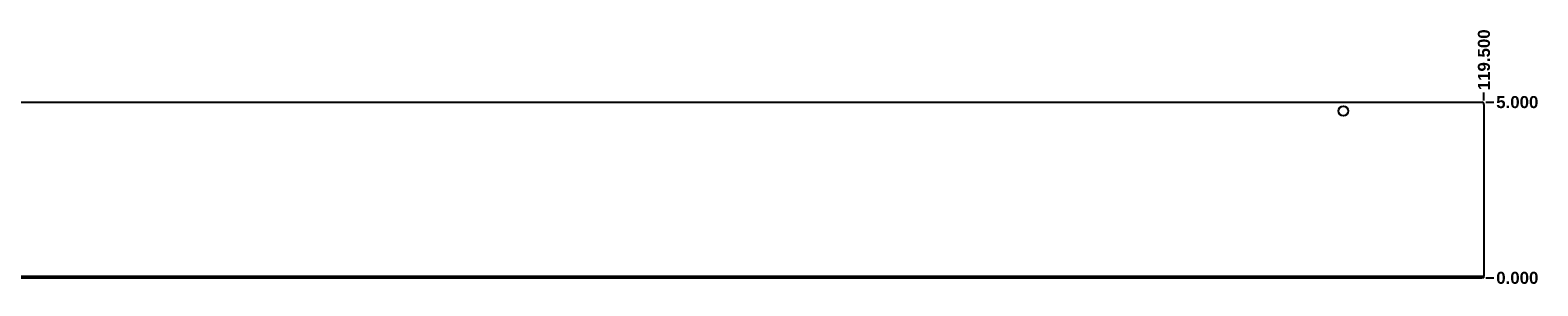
# Model space of a CAD drawing. Header units: inches. Extents: x -29 to 92, y -38 to 31.
# Tile 3 of 3: x 48.92 to 91.81, y 13.6 to 20.88. Entities that reach past the tile are written whole.
import ezdxf

# ---------------------------------------------------------------- set-up
doc = ezdxf.new("R2010")
doc.units = ezdxf.units.IN
doc.header["$LTSCALE"] = 2.857143
doc.header["$MEASUREMENT"] = 0
doc.linetypes.add('DASHED_SPACE', pattern=[0.2067, 0.1654, -0.0413])
for name, color, linetype, lineweight in [('Dimensions(ANSI)', 7, 'Continuous', 25), ('Hidden Edges(ANSI)', 7, 'DASHED_SPACE', 25), ('Visible Edges(ANSI)', 7, 'Continuous', 25)]:
    doc.layers.add(name, color=color, linetype=linetype, lineweight=lineweight)
doc.styles.add('Dimension-ANSI', font='arialbd.ttf')
doc.dimstyles.new('INCH-ANSI', dxfattribs={"dimscale": 2.857143, "dimtxt": 0.12, "dimasz": 0.098425, "dimexe": 0.04, "dimexo": 0.04, "dimgap": 0.031496, "dimtad": 0, "dimtih": 1, "dimtoh": 1, "dimdec": 3, "dimrnd": 1e-08, "dimzin": 0, "dimdsep": 46, "dimtxsty": 'Dimension-ANSI', "dimcen": 0.09, "dimdle": 0.312, "dimclrd": 179, "dimclre": 179, "dimclrt": 7, "dimadec": 1, "dimazin": 0, "dimtfac": 1, "dimtdec": 3, "dimtofl": 0, "dimtmove": 0, "dimatfit": 3, "dimfxl": 1, "dimtolj": 1, "dimtzin": 4, "dimlwd": 25, "dimlwe": 25, "dimarcsym": 0})
doc.dimstyles.new('INCH-ANSI-VERTICAL', dxfattribs={"dimscale": 2.857143, "dimtxt": 0.12, "dimasz": 0.098425, "dimexe": 0.04, "dimexo": 0.04, "dimgap": 0.031496, "dimtad": 0, "dimtih": 1, "dimtoh": 1, "dimdec": 3, "dimrnd": 1e-08, "dimzin": 0, "dimdsep": 46, "dimtxsty": 'Dimension-ANSI', "dimcen": 0.09, "dimdle": 0.312, "dimclrd": 179, "dimclre": 179, "dimclrt": 7, "dimadec": 1, "dimazin": 0, "dimtfac": 1, "dimtdec": 3, "dimtofl": 0, "dimtmove": 0, "dimatfit": 3, "dimfxl": 1, "dimtolj": 1, "dimtzin": 4, "dimlwd": 25, "dimlwe": 25, "dimarcsym": 0})

# ---------------------------------------------------------------- blocks, each defined once
blk = doc.blocks.new('*D12')
at = {"layer": 'Defpoints', "color": 0, "linetype": 'Continuous', "transparency": 16777216}
for p in [(90.22, 13.829), (90.22, 13.829), (90.562, 13.829)]:
    blk.add_point(p, dxfattribs=at)
at = {"layer": 'Dimensions(ANSI)', "color": 179, "linetype": 'Continuous', "lineweight": 25, "true_color": 0x262658, "transparency": 16777216}
blk.add_line((90.334, 13.829), (90.562, 13.829), dxfattribs=at)
at = {"layer": 'Dimensions(ANSI)', "color": 7, "linetype": 'Continuous', "lineweight": 25, "transparency": 16777216, "insert": (91.23, 13.829), "char_height": 0.3429, "attachment_point": 5, "style": 'Dimension-ANSI'}
blk.add_mtext('\\A1;0.000', dxfattribs=at)
blk = doc.blocks.new('*D13')
at = {"layer": 'Defpoints', "color": 0, "linetype": 'Continuous', "transparency": 16777216}
for p in [(90.22, 18.829), (90.562, 18.829), (90.22, 13.829)]:
    blk.add_point(p, dxfattribs=at)
at = {"layer": 'Dimensions(ANSI)', "color": 179, "linetype": 'Continuous', "lineweight": 25, "true_color": 0x262658, "transparency": 16777216}
blk.add_line((90.334, 18.829), (90.562, 18.829), dxfattribs=at)
at = {"layer": 'Dimensions(ANSI)', "color": 7, "linetype": 'Continuous', "lineweight": 25, "transparency": 16777216, "insert": (91.229, 18.829), "char_height": 0.3429, "attachment_point": 5, "style": 'Dimension-ANSI'}
blk.add_mtext('\\A1;5.000', dxfattribs=at)
blk = doc.blocks.new('*D15')
at = {"layer": 'Defpoints', "color": 0, "linetype": 'Continuous', "transparency": 16777216}
for p in [(90.282, 19.109), (-29.218, 18.767), (90.282, 18.767)]:
    blk.add_point(p, dxfattribs=at)
at = {"layer": 'Dimensions(ANSI)', "color": 179, "linetype": 'Continuous', "lineweight": 25, "true_color": 0x262658, "transparency": 16777216}
blk.add_line((90.282, 18.881), (90.282, 19.109), dxfattribs=at)
at = {"layer": 'Dimensions(ANSI)', "color": 7, "linetype": 'Continuous', "lineweight": 25, "transparency": 16777216, "insert": (90.282, 20.034), "char_height": 0.34286, "attachment_point": 5, "rotation": 90, "style": 'Dimension-ANSI'}
blk.add_mtext('\\A1;119.500', dxfattribs=at)

msp = doc.modelspace()

# ---------------------------------------------------------------- linework, layer by layer
at = {"layer": 'Hidden Edges(ANSI)', "ltscale": 0.035232}
for p, q in [((89.1411, 13.8815), (89.1411, 13.8285)), ((89.4221, 13.8815), (89.4221, 13.8285))]:
    msp.add_line(p, q, dxfattribs=at)
at = {"layer": 'Visible Edges(ANSI)'}
for p, q in [((-29.1564, 18.8285), (90.2196, 18.8285)), ((90.2816, 18.7665), (90.2816, 13.9125)), ((-29.1564, 13.8815), (90.2196, 13.8815)), ((-29.1564, 13.8285), (90.2196, 13.8285)), ((90.2196, 13.8815), (90.2816, 13.8815)), ((90.2816, 13.8285), (90.2196, 13.8285)), ((90.2816, 13.9125), (90.2816, 13.8815)), ((90.2816, 13.8285), (90.2816, 13.8815))]:
    msp.add_line(p, q, dxfattribs=at)
msp.add_circle((86.2816, 18.5785), 0.1405, dxfattribs=at)
msp.add_arc((90.2196, 18.7665), 0.062, 0, 90, dxfattribs=at)

# ---------------------------------------------------------------- dimensions: what is measured, and where the dimension line sits
at = {"layer": 'Dimensions(ANSI)', "color": 179, "linetype": 'Continuous', "lineweight": 25, "true_color": 0x262658}
for feature_location, offset, dtype, origin, dimstyle, picture, middle in [((90.2816, 18.7665), (0, 0.3429), 1, (-29.2184, 18.7665), 'INCH-ANSI-VERTICAL', '*D15', (90.2816, 20.0343)), ((90.2196, 18.8285), (0.3429, 0), 0, (90.2196, 13.8285), 'INCH-ANSI', '*D13', (91.2293, 18.8285)), ((90.2195640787, 13.8285394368), (0.3428571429, 0), 0, (90.2195640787, 13.8285394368), 'INCH-ANSI', '*D12', (91.2298412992, 13.8285394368))]:
    dim = msp.add_ordinate_dim(feature_location=feature_location, offset=offset, dtype=dtype, origin=origin, dimstyle=dimstyle, override={"dimgap": 0.031496, "dimtad": 0, "dimdec": 3, "dimtol": 0, "dimlim": 0, "dimtp": 0, "dimtm": 0, "dimtdec": 3}, dxfattribs=at)
    dim.commit()
    dim.dimension.update_dxf_attribs({"geometry": picture, "text_midpoint": middle})

doc.saveas('drawing.dxf')
